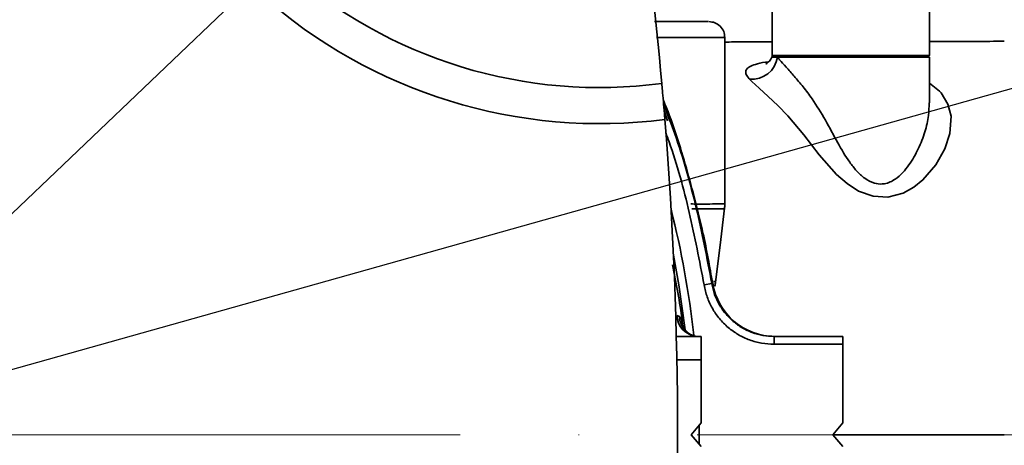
# Model space of a CAD drawing. Header units: millimetres. Extents: x -7686 to -856, y -458 to 6140.
# Tile 68 of 103: x -5937 to -5812, y 5337 to 5391. Entities that reach past the tile are written whole.
import ezdxf

# ---------------------------------------------------------------- set-up
doc = ezdxf.new("R2010")
doc.units = ezdxf.units.MM
doc.header["$LTSCALE"] = 5
doc.header["$PDSIZE"] = -1
doc.linetypes.add('ACAD_ISO10W100', pattern=[18, 12, -3, 0, -3])
doc.dimstyles.new('本体 安装', dxfattribs={"dimtxt": 24, "dimasz": 12, "dimexe": 7, "dimexo": 0.625, "dimtad": 1, "dimtoh": 1, "dimtxsty": 'Standard', "dimcen": 2.5, "dimclrd": 1, "dimclre": 1, "dimclrt": 4, "dimadec": 0, "dimazin": 0, "dimtfac": 1, "dimtmove": 0, "dimatfit": 3, "dimfxl": 1, "dimarcsym": 0})

# ---------------------------------------------------------------- blocks, each defined once
blk = doc.blocks.new('*D90')
at = {"color": 1, "linetype": 'Continuous', "lineweight": -2, "transparency": 16777216}
blk.add_arc((-5967.74, 5338.24), 313, 2.1968, 167.8032, dxfattribs=at)
at = {"color": 1, "linetype": 'Continuous', "transparency": 16777216}
for points in [[(-6271.71, 5403.98), (-6275.64, 5404.75), (-6275.98, 5392.59)], [(-5652.97, 5350.28), (-5656.97, 5350.2), (-5654.74, 5338.24)]]:
    blk.add_solid(points, dxfattribs=at)
at = {"layer": 'Defpoints', "color": 0, "linetype": 'Continuous', "transparency": 16777216}
for p in [(-5795.74, 5599.75), (-6875.73, 5498.34), (-6220.21, 5338.24), (-5967.74, 5338.24), (-5340.73, 5338.24)]:
    blk.add_point(p, dxfattribs=at)
at = {"color": 4, "linetype": 'Continuous', "lineweight": 20, "transparency": 16777216, "insert": (-5939.36, 5662.63), "char_height": 24, "attachment_point": 5, "rotation": 355}
blk.add_mtext('170°', dxfattribs=at)
blk = doc.blocks.new('*D91')
at = {"color": 1, "linetype": 'Continuous', "lineweight": -2, "transparency": 16777216}
blk.add_arc((-5967.74, 5338.24), 326.52, 192.1058, 357.8942, dxfattribs=at)
at = {"color": 1, "linetype": 'Continuous', "transparency": 16777216}
for points in [[(-5643.44, 5326.28), (-5639.44, 5326.2), (-5641.22, 5338.24)], [(-6288.96, 5269.38), (-6285.03, 5270.15), (-6289.3, 5281.54)]]:
    blk.add_solid(points, dxfattribs=at)
at = {"layer": 'Defpoints', "color": 0, "linetype": 'Continuous', "transparency": 16777216}
for p in [(-6220.21, 5338.24), (-5967.74, 5338.24), (-5340.73, 5338.24), (-6875.73, 5178.14), (-6097.07, 5038.42)]:
    blk.add_point(p, dxfattribs=at)
at = {"color": 4, "linetype": 'Continuous', "lineweight": 20, "transparency": 16777216, "insert": (-5940.38, 5025.54), "char_height": 24, "attachment_point": 5, "rotation": 5}
blk.add_mtext('170°', dxfattribs=at)
blk = doc.blocks.new('*D92')
at = {"color": 1, "linetype": 'ByBlock', "lineweight": -2, "transparency": 16777216}
for p, q in [((-4975.19, 5617.51), (-5068.65, 5591.21)), ((-4886.56, 5617.51), (-4975.19, 5617.51)), ((-5967.74, 5338.24), (-5080.2, 5587.96))]:
    blk.add_line(p, q, dxfattribs=at)
at = {"color": 1, "linetype": 'ByBlock', "transparency": 16777216}
blk.add_solid([(-5069.19, 5593.14), (-5068.11, 5589.29), (-5080.2, 5587.96)], dxfattribs=at)
at = {"layer": 'Defpoints', "color": 0, "linetype": 'ByBlock', "transparency": 16777216}
for p in [(-5080.2, 5587.96), (-5967.74, 5338.24)]:
    blk.add_point(p, dxfattribs=at)
at = {"color": 4, "linetype": 'ByBlock', "transparency": 16777216, "insert": (-4930.56, 5630.13), "char_height": 24, "attachment_point": 5}
blk.add_mtext('R922', dxfattribs=at)
blk = doc.blocks.new('*D93')
at = {"color": 1, "linetype": 'ByBlock', "lineweight": -2, "transparency": 16777216}
for p, q in [((-5780.37, 5517.05), (-5771.69, 5525.34)), ((-5789.05, 5508.77), (-6146.42, 5167.71)), ((-6283.33, 5037.05), (-6155.1, 5159.42)), ((-6371.96, 5037.05), (-6283.33, 5037.05))]:
    blk.add_line(p, q, dxfattribs=at)
at = {"color": 1, "linetype": 'ByBlock', "transparency": 16777216}
for points in [[(-5781.75, 5518.5), (-5778.99, 5515.61), (-5789.05, 5508.77)], [(-6156.48, 5160.87), (-6153.72, 5157.98), (-6146.42, 5167.71)]]:
    blk.add_solid(points, dxfattribs=at)
at = {"layer": 'Defpoints', "color": 0, "linetype": 'ByBlock', "transparency": 16777216}
for p in [(-5789.05, 5508.77), (-6146.42, 5167.71)]:
    blk.add_point(p, dxfattribs=at)
at = {"color": 4, "linetype": 'ByBlock', "transparency": 16777216, "insert": (-6327.96, 5049.67), "char_height": 24, "attachment_point": 5}
blk.add_mtext('∅494', dxfattribs=at)

msp = doc.modelspace()

# ---------------------------------------------------------------- linework, layer by layer
at = {"linetype": 'Continuous', "lineweight": 35}
for p, q in [((-5821.737, 5386.439), (-5821.737, 5398.039)), ((-5841.737, 5394.236), (-5841.737, 5386.439)), ((-5847.737, 5367.567), (-5847.737, 5388.739)), ((-5841.737, 5386.439), (-5841.537, 5386.239)), ((-5841.737, 5386.439), (-5821.737, 5386.439)), ((-5841.737, 5386.239), (-5841.058, 5386.239)), ((-5841.058, 5386.239), (-5821.737, 5386.239)), ((-5821.937, 5386.239), (-5821.737, 5386.439)), ((-5821.737, 5380.408), (-5821.737, 5386.239)), ((-5850.364, 5357.276), (-5849.378, 5357.438)), ((-5853.821, 5353.401), (-5853.503, 5353.282)), ((-5853.894, 5350.739), (-5850.737, 5350.739)), ((-5851.937, 5350.896), (-5851.883, 5350.874)), ((-5850.737, 5350.739), (-5850.737, 5347.739)), ((-5841.481, 5350.739), (-5832.737, 5350.739)), ((-5841.481, 5349.739), (-5841.481, 5350.739)), ((-5832.737, 5350.739), (-5832.737, 5349.739)), ((-5832.737, 5349.739), (-5841.481, 5349.739)), ((-5832.737, 5339.739), (-5832.737, 5349.739)), ((-5850.737, 5347.739), (-5853.828, 5347.739)), ((-5850.737, 5347.739), (-5850.737, 5339.739)), ((-5850.737, 5339.739), (-5851.996, 5338.239)), ((-5850.993, 5339.434), (-5850.987, 5338.239)), ((-5832.737, 5339.739), (-5833.996, 5338.239)), ((-5851.996, 5338.239), (-5850.737, 5336.739)), ((-5850.987, 5338.239), (-5850.993, 5337.045)), ((-5833.996, 5338.239), (-5832.737, 5336.739))]:
    msp.add_line(p, q, dxfattribs=at)
at = {"color": 40, "linetype": 'ACAD_ISO10W100', "lineweight": 20, "true_color": 0xf8d731}
msp.add_line((-5340.734, 5338.239), (-6220.21, 5338.239), dxfattribs=at)
at = {"linetype": 'Continuous', "lineweight": 35, "flags": 128}
for points in [[(-5821.737, 5382.923), (-5820.46, 5381.922), (-5820.245, 5381.675), (-5819.392, 5380.272), (-5818.999, 5378.727), (-5819.135, 5376.541), (-5819.781, 5374.578), (-5820.933, 5372.532), (-5822.579, 5370.625), (-5823.734, 5369.691), (-5825.071, 5368.943), (-5827.03, 5368.426), (-5828.902, 5368.539), (-5830.734, 5369.213), (-5832.212, 5370.158), (-5833.55, 5371.321), (-5835.736, 5373.794), (-5837.716, 5376.354), (-5839.717, 5378.77), (-5841.003, 5380.095), (-5842.23, 5381.244), (-5843.378, 5382.272), (-5844.298, 5383.126), (-5844.565, 5383.402), (-5844.602, 5383.441), (-5844.602, 5383.441)], [(-5848.903, 5357.628), (-5848.334, 5362.328), (-5847.766, 5367.029)], [(-5852.759, 5351.58), (-5853.566, 5357.291), (-5854.258, 5361.055)]]:
    msp.add_lwpolyline(points, dxfattribs=at)
at = {"color": 4, "linetype": 'ByBlock'}
msp.add_arc((-5967.737, 5338.239), 247, 190, 170, dxfattribs=at)
at = {"linetype": 'Continuous', "lineweight": 35}
for centre, radius, start, end in [((-5863.616, 5442.361), 64.583, 179.22057, 277.35736), ((-5863.616, 5442.361), 60, 179.16104, 277.54827), ((-6353.737, 5338.239), 500, 5.12235, 11.17916), ((-5844.277, 5386.673), 3.248, 264.26731, 352.3221), ((-6353.737, 5338.239), 500, 355.40332, 4.59668), ((-5967.737, 5338.239), 116.75, 6.22237, 14.20943), ((-5841.36, 5358.739), 8, 189.01958, 270.27143), ((-5851.074, 5353.48), 2.748, 181.63897, 265.76001), ((-5850.798, 5353.351), 2.706, 181.46712, 245.12148)]:
    msp.add_arc(centre, radius, start, end, dxfattribs=at)
for points, knots in [([(-5856.648, 5390.739), (-5856.262, 5390.739), (-5854.668, 5390.739), (-5852.674, 5390.739), (-5850.791, 5390.739), (-5849.846, 5390.739), (-5849.853, 5390.739), (-5849.855, 5390.739)], [0, 0, 0, 0, 0.08384914, 0.34559678, 0.60736327, 0.86911091, 1, 1, 1, 1]), ([(-5847.737, 5388.739), (-5847.765, 5388.99), (-5847.822, 5389.511), (-5848.288, 5390.19), (-5848.969, 5390.655), (-5849.493, 5390.712), (-5849.745, 5390.739)], [0, 0, 0, 0, 0.2413371, 0.5003824, 0.7592355, 1, 1, 1, 1]), ([(-5847.844, 5388.739), (-5847.837, 5388.739), (-5847.82, 5388.739), (-5848.819, 5388.739), (-5850.745, 5388.739), (-5853.256, 5388.739), (-5855.468, 5388.739), (-5856.416, 5388.739)], [0, 0, 0, 0, 0.1438142, 0.372148, 0.6004818, 0.8288155, 1, 1, 1, 1]), ([(-5841.737, 5388.174), (-5842.972, 5388.169), (-5844.98, 5388.16), (-5846.97, 5388.152), (-5847.737, 5388.149)], [0, 0, 0, 0, 0.6146657, 1, 1, 1, 1]), ([(-5812.238, 5388.239), (-5813.475, 5388.237), (-5816.367, 5388.234), (-5819.542, 5388.234), (-5821.47, 5388.232), (-5821.737, 5388.232)], [0, 0, 0, 0, 0.3918147, 0.9155397, 1, 1, 1, 1]), ([(-5841.744, 5386.308), (-5841.789, 5386.191), (-5841.924, 5385.846), (-5842.272, 5385.522), (-5842.527, 5385.352), (-5842.534, 5385.352), (-5842.537, 5385.351)], [0, 0, 0, 0, 0.16526, 0.48649674, 0.77907889, 1, 1, 1, 1]), ([(-5841.058, 5386.239), (-5841.047, 5386.225), (-5840.961, 5386.115), (-5840.637, 5385.72), (-5839.962, 5384.967), (-5838.922, 5383.825), (-5837.776, 5382.474), (-5836.401, 5380.639), (-5834.926, 5378.231), (-5833.475, 5375.453), (-5832.198, 5373.26), (-5831.024, 5371.758), (-5830.001, 5370.788), (-5828.855, 5370.166), (-5827.966, 5370.072), (-5827.049, 5370.187), (-5825.704, 5370.834), (-5824.289, 5372.472), (-5823.096, 5374.576), (-5822.291, 5376.714), (-5821.798, 5378.699), (-5821.794, 5379.897), (-5821.793, 5380.428)], [0, 0, 0, 0, 0.0025643, 0.0198719, 0.068804, 0.1192153, 0.170753, 0.2235728, 0.3062315, 0.3904853, 0.4645621, 0.4997078, 0.5357697, 0.571931, 0.5987987, 0.6069532, 0.6492574, 0.724203, 0.7967549, 0.8708663, 0.9426574, 1, 1, 1, 1]), ([(-5844.602, 5383.441), (-5844.65, 5383.496), (-5844.885, 5383.763), (-5845.102, 5384.175), (-5845.055, 5384.632), (-5844.652, 5385.011), (-5843.834, 5385.332), (-5842.996, 5385.538), (-5842.314, 5385.617), (-5842.186, 5385.632)], [0, 0, 0, 0, 0.0434582, 0.2102151, 0.3772447, 0.558822, 0.7404921, 0.9510484, 1, 1, 1, 1]), ([(-5855.734, 5382.881), (-5855.71, 5382.606), (-5855.66, 5382.057), (-5855.54, 5380.673), (-5855.43, 5379.359), (-5855.365, 5378.555), (-5855.346, 5378.31)], [0, 0, 0, 0, 0.29069872, 0.58138993, 0.87227312, 1, 1, 1, 1]), ([(-5855.55, 5380.778), (-5855.479, 5380.607), (-5854.302, 5377.793), (-5852.567, 5372.15), (-5850.839, 5365.578), (-5849.833, 5360.667), (-5849.468, 5358.525), (-5849.286, 5357.459)], [0, 0, 0, 0, 0.022952, 0.3783611, 0.7304151, 0.865849, 1, 1, 1, 1]), ([(-5855.501, 5380.197), (-5855.019, 5378.958), (-5853.352, 5374.668), (-5851.223, 5367.07), (-5849.992, 5360.647), (-5849.378, 5357.438)], [0, 0, 0, 0, 0.1689965, 0.5848256, 1, 1, 1, 1]), ([(-5855.032, 5378.143), (-5855.136, 5378.488), (-5855.264, 5378.909), (-5855.407, 5379.31), (-5855.433, 5379.383)], [0, 0, 0, 0, 0.8174775, 1, 1, 1, 1]), ([(-5850.364, 5357.276), (-5850.954, 5360.345), (-5852.135, 5366.484), (-5853.856, 5372.929), (-5855.094, 5376.227), (-5855.233, 5376.598)], [0, 0, 0, 0, 0.47019137, 0.94039216, 1, 1, 1, 1]), ([(-5852.034, 5367.563), (-5851.768, 5367.563), (-5850.779, 5367.562), (-5849.576, 5367.563), (-5848.447, 5367.563), (-5847.822, 5367.566), (-5847.794, 5367.566), (-5847.782, 5367.567)], [0, 0, 0, 0, 0.08967798, 0.3342088, 0.57183293, 0.80945698, 1, 1, 1, 1]), ([(-5847.817, 5366.967), (-5847.825, 5366.966), (-5847.842, 5366.966), (-5848.453, 5366.963), (-5849.586, 5366.963), (-5850.755, 5366.963), (-5851.676, 5366.964), (-5851.902, 5366.964)], [0, 0, 0, 0, 0.1842933, 0.4323517, 0.6804102, 0.921482, 1, 1, 1, 1]), ([(-5847.809, 5366.965), (-5847.764, 5367.151), (-5847.715, 5367.352), (-5847.741, 5367.555), (-5847.744, 5367.571)], [0, 0, 0, 0, 0.91811471, 1, 1, 1, 1]), ([(-5854.36, 5359.837), (-5853.907, 5357.479), (-5853.412, 5354.9), (-5853.096, 5352.294), (-5853.068, 5352.071)], [0, 0, 0, 0, 0.9141751, 1, 1, 1, 1]), ([(-5841.481, 5349.739), (-5842.013, 5349.739), (-5842.544, 5349.787), (-5843.58, 5349.972), (-5844.087, 5350.109), (-5844.833, 5350.382), (-5845.079, 5350.485), (-5845.558, 5350.711), (-5845.791, 5350.834), (-5846.472, 5351.231), (-5846.902, 5351.534), (-5847.508, 5352.049), (-5847.704, 5352.231), (-5848.075, 5352.607), (-5848.252, 5352.802), (-5848.754, 5353.409), (-5849.053, 5353.842), (-5849.577, 5354.767), (-5849.796, 5355.249), (-5850.146, 5356.24), (-5850.277, 5356.75), (-5850.364, 5357.276)], [0, 0, 0, 0, 0.125, 0.125, 0.25, 0.25, 0.3125, 0.3125, 0.375, 0.375, 0.5, 0.5, 0.5625, 0.5625, 0.625, 0.625, 0.75, 0.75, 0.875, 0.875, 1, 1, 1, 1]), ([(-5849.378, 5357.438), (-5849.301, 5356.971), (-5849.183, 5356.518), (-5848.873, 5355.637), (-5848.678, 5355.208), (-5848.212, 5354.386), (-5847.946, 5354.001), (-5847.5, 5353.461), (-5847.343, 5353.288), (-5847.013, 5352.954), (-5846.839, 5352.792), (-5846.3, 5352.335), (-5845.918, 5352.065), (-5845.312, 5351.712), (-5845.105, 5351.603), (-5844.68, 5351.402), (-5844.46, 5351.311), (-5843.798, 5351.068), (-5843.347, 5350.946), (-5842.426, 5350.782), (-5841.954, 5350.739), (-5841.481, 5350.739)], [0, 0, 0, 0, 0.125, 0.125, 0.25, 0.25, 0.375, 0.375, 0.4375, 0.4375, 0.5, 0.5, 0.625, 0.625, 0.6875, 0.6875, 0.75, 0.75, 0.875, 0.875, 1, 1, 1, 1]), ([(-5841.392, 5350.739), (-5842.332, 5350.739), (-5843.271, 5350.907), (-5845.035, 5351.556), (-5845.859, 5352.037), (-5847.29, 5353.256), (-5847.897, 5353.992), (-5848.82, 5355.63), (-5849.136, 5356.531), (-5849.286, 5357.458)], [0, 0, 0, 0, 0.25, 0.25, 0.5, 0.5, 0.75, 0.75, 1, 1, 1, 1]), ([(-5849.187, 5357.7), (-5849.182, 5357.7), (-5848.87, 5357.699), (-5848.917, 5357.7), (-5848.964, 5357.702)], [0, 0, 0, 0, 0.0142927, 1, 1, 1, 1]), ([(-5849.025, 5357.129), (-5848.991, 5357.22), (-5848.923, 5357.403), (-5848.922, 5357.599), (-5848.922, 5357.699)], [0, 0, 0, 0, 0.4926064, 1, 1, 1, 1]), ([(-5853.503, 5353.282), (-5853.446, 5353.222), (-5853.232, 5353), (-5853.131, 5352.534), (-5853.077, 5352.142), (-5853.072, 5352.096), (-5853.068, 5352.071)], [0, 0, 0, 0, 0.2434789, 0.9117923, 0.9522489, 1, 1, 1, 1]), ([(-5851.87, 5350.905), (-5852.021, 5350.963), (-5852.412, 5351.113), (-5852.838, 5351.585), (-5853.052, 5351.984), (-5853.078, 5352.145), (-5853.074, 5352.108), (-5853.074, 5352.107)], [0, 0, 0, 0, 0.2026973, 0.5256198, 0.7844529, 0.9918304, 1, 1, 1, 1]), ([(-5851.254, 5350.74), (-5851.284, 5350.74), (-5851.358, 5350.741), (-5851.627, 5350.762), (-5851.844, 5350.875), (-5851.928, 5350.919)], [0, 0, 0, 0, 0.3017016, 0.7307115, 1, 1, 1, 1]), ([(-5812.237, 5338.239), (-5814.454, 5338.239), (-5818.629, 5338.239), (-5824.515, 5338.239), (-5829.282, 5338.239), (-5832.384, 5338.239), (-5833.712, 5338.239), (-5833.996, 5338.239)], [0, 0, 0, 0, 0.3010695, 0.5670286, 0.7986811, 0.9569024, 1, 1, 1, 1])]:
    msp.add_open_spline(points, degree=3, knots=knots, dxfattribs=at)
for points in [[(-5849.378, 5357.438), (-5849.347, 5357.445), (-5849.315, 5357.451), (-5849.286, 5357.458)], [(-5849.286, 5357.459), (-5849.227, 5357.474), (-5849.241, 5357.492), (-5849.342, 5357.521)]]:
    msp.add_open_spline(points, degree=3, dxfattribs=at)

# ---------------------------------------------------------------- dimensions: what is measured, and where the dimension line sits
at = {"color": 1, "linetype": 'Continuous', "lineweight": 20}
for base, line2, picture, middle in [((-5795.741, 5599.747), ((-5967.737, 5338.239), (-6875.73, 5498.343)), '*D90', (-5939.357, 5662.626)), ((-6097.066, 5038.422), ((-5967.737, 5338.239), (-6875.73, 5178.136)), '*D91', (-5940.379, 5025.538))]:
    dim = msp.add_angular_dim_2l(base=base, line1=((-5340.734, 5338.239), (-6220.21, 5338.239)), line2=line2, dimstyle='本体 安装', dxfattribs=at)
    dim.commit()
    dim.dimension.update_dxf_attribs({"geometry": picture, "text_midpoint": middle})
at = {"color": 1, "linetype": 'ByBlock'}
dim = msp.add_radius_dim(center=(-5967.737, 5338.239), mpoint=(-5080.2, 5587.962), dimstyle='本体 安装', dxfattribs=at)
dim.commit()
dim.dimension.update_dxf_attribs({"geometry": '*D92', "text_midpoint": (-4930.561, 5617.509), "dimtype": 164})
at = {"color": 4, "linetype": 'ByBlock'}
dim = msp.add_diameter_dim_2p(p1=(-5789.052, 5508.77), p2=(-6146.423, 5167.709), dimstyle='本体 安装', dxfattribs=at)
dim.commit()
dim.dimension.update_dxf_attribs({"geometry": '*D93', "text_midpoint": (-6327.955, 5037.05), "dimtype": 163})

doc.saveas('drawing.dxf')
